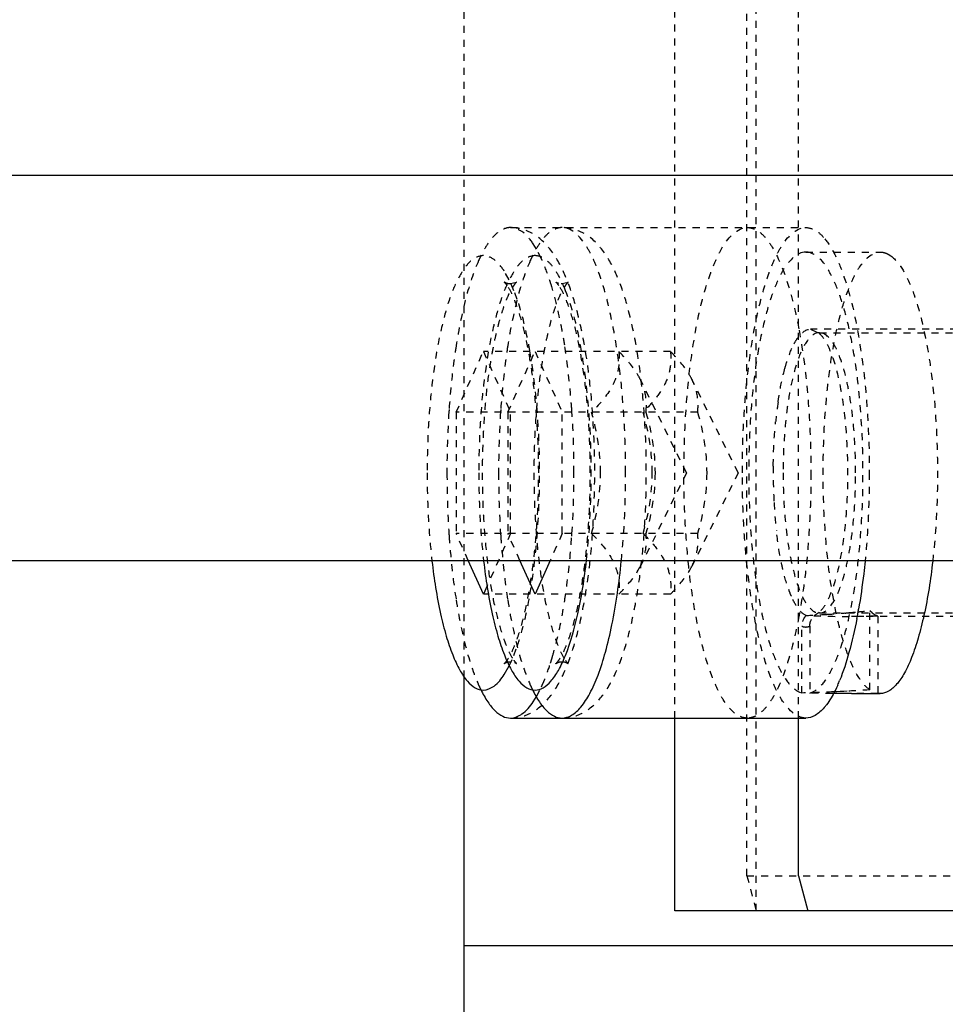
# Model space of a CAD drawing. Header units: millimetres. Extents: x -24622 to 57, y -1603 to 1112.
# Tile 179 of 219: x -715 to -702, y 833 to 847. Entities that reach past the tile are written whole.
import ezdxf

# ---------------------------------------------------------------- set-up
doc = ezdxf.new("R2010")
doc.units = ezdxf.units.MM
doc.linetypes.add('HIDDEN', pattern=[0.2, 0.1, -0.1])
doc.layers.add('DEFAULT_2', color=8, linetype='HIDDEN')
doc.dimstyles.new('7', dxfattribs={"dimtxt": 7, "dimasz": 4.5, "dimexe": 0.7, "dimexo": 0.9, "dimgap": 1.8, "dimtad": 0, "dimtxsty": 'Standard', "dimblk": 'OPEN30', "dimcen": 0, "dimclrd": 5, "dimclre": 3, "dimclrt": 256, "dimadec": 0, "dimazin": 2, "dimtm": 1e-09, "dimtfac": 0.6, "dimtofl": 0, "dimtmove": 0, "dimatfit": 3, "dimldrblk": 'OPEN30', "dimfxl": 1, "dimtolj": 1, "dimarcsym": 0})

# ---------------------------------------------------------------- blocks, each defined once
blk = doc.blocks.new('_Open30')
at = {"color": 0, "linetype": 'ByBlock', "lineweight": -2}
for p, q in [((-1, 0.2679), (0, 0)), ((0, 0), (-1, -0.2679)), ((0, 0), (-1, 0))]:
    blk.add_line(p, q, dxfattribs=at)
blk = doc.blocks.new('*D115')
at = {"color": 5, "linetype": 'ByBlock', "lineweight": -2}
for p, q in [((-779.817, 847.703), (-779.817, 852.203)), ((-779.817, 819.703), (-779.817, 843.203))]:
    blk.add_line(p, q, dxfattribs=at)
at = {"color": 3, "linetype": 'ByBlock', "lineweight": -2}
for p, q in [((-764.668, 847.703), (-780.517, 847.703)), ((-704.668, 815.203), (-780.517, 815.203))]:
    blk.add_line(p, q, dxfattribs=at)
at = {"layer": 'Defpoints', "color": 0, "linetype": 'ByBlock'}
for p in [(-779.817, 847.703), (-763.768, 847.703), (-703.768, 815.203)]:
    blk.add_point(p, dxfattribs=at)
at = {"color": 5, "linetype": 'ByBlock', "lineweight": -2, "xscale": 4.5, "yscale": 4.5, "zscale": 4.5}
for p, rotation in [((-779.817, 847.703), 90), ((-779.817, 815.203), 270)]:
    blk.add_blockref('_Open30', p, dxfattribs=dict(at, rotation=rotation))
at = {"linetype": 'ByBlock', "insert": (-779.817, 873.836), "char_height": 7, "attachment_point": 5, "rotation": 90}
blk.add_mtext('\\A1;32,5%%P10', dxfattribs=at)
blk = doc.blocks.new('*D116')
at = {"color": 3, "linetype": 'ByBlock', "lineweight": -2}
for p, q in [((-763.768, 838.803), (-763.768, 804.296)), ((-708.768, 819.303), (-708.768, 804.296))]:
    blk.add_line(p, q, dxfattribs=at)
at = {"color": 5, "linetype": 'ByBlock', "lineweight": -2}
for p, q in [((-759.268, 804.996), (-743.901, 804.996)), ((-713.268, 804.996), (-728.634, 804.996))]:
    blk.add_line(p, q, dxfattribs=at)
at = {"layer": 'Defpoints', "color": 0, "linetype": 'ByBlock'}
for p in [(-763.768, 839.703), (-708.768, 820.203), (-763.768, 804.996)]:
    blk.add_point(p, dxfattribs=at)
at = {"color": 5, "linetype": 'ByBlock', "lineweight": -2, "xscale": 4.5, "yscale": 4.5, "zscale": 4.5, "rotation": 180}
blk.add_blockref('_Open30', (-763.768, 804.996), dxfattribs=at)
at = {"color": 5, "linetype": 'ByBlock', "lineweight": -2, "xscale": 4.5, "yscale": 4.5, "zscale": 4.5}
blk.add_blockref('_Open30', (-708.768, 804.996), dxfattribs=at)
at = {"linetype": 'ByBlock', "insert": (-736.268, 804.996), "char_height": 7, "attachment_point": 5}
blk.add_mtext('\\A1;55', dxfattribs=at)
blk = doc.blocks.new('*D123')
at = {"color": 3, "linetype": 'ByBlock', "lineweight": -2}
for p, q in [((-763.768, 838.803), (-763.768, 794.537)), ((-563.768, 838.803), (-563.768, 794.537))]:
    blk.add_line(p, q, dxfattribs=at)
at = {"color": 5, "linetype": 'ByBlock', "lineweight": -2}
for p, q in [((-759.268, 795.237), (-673.734, 795.237)), ((-568.268, 795.237), (-653.801, 795.237))]:
    blk.add_line(p, q, dxfattribs=at)
at = {"layer": 'Defpoints', "color": 0, "linetype": 'ByBlock'}
for p in [(-763.768, 839.703), (-563.768, 839.703), (-563.768, 795.237)]:
    blk.add_point(p, dxfattribs=at)
at = {"color": 5, "linetype": 'ByBlock', "lineweight": -2, "xscale": 4.5, "yscale": 4.5, "zscale": 4.5, "rotation": 180}
blk.add_blockref('_Open30', (-763.768, 795.237), dxfattribs=at)
at = {"color": 5, "linetype": 'ByBlock', "lineweight": -2, "xscale": 4.5, "yscale": 4.5, "zscale": 4.5}
blk.add_blockref('_Open30', (-563.768, 795.237), dxfattribs=at)
at = {"linetype": 'ByBlock', "insert": (-663.768, 795.237), "char_height": 7, "attachment_point": 5}
blk.add_mtext('\\A1;200', dxfattribs=at)

msp = doc.modelspace()

# ---------------------------------------------------------------- linework, layer by layer
at = {"color": 7, "linetype": 'Continuous'}
for p, q in [((-763.768, 845.203), (-563.768, 845.203)), ((-763.768, 839.703), (-563.768, 839.703)), ((-708.489, 839.221), (-708.705, 839.703)), ((-707.752, 839.221), (-707.968, 839.703)), ((-707.536, 839.703), (-707.752, 839.221)), ((-708.435, 839.342), (-708.489, 839.221)), ((-708.19, 838.076), (-708.121, 838.198)), ((-708.768, 838.072), (-708.768, 820.203)), ((-707.778, 837.686), (-707.731, 837.761)), ((-703.235, 837.803), (-702.826, 837.803)), ((-708.103, 837.453), (-703.889, 837.453)), ((-705.757, 834.703), (-705.757, 837.453)), ((-703.991, 835.203), (-703.991, 837.453)), ((-703.991, 835.203), (-703.861, 834.703)), ((-697.137, 834.703), (-705.757, 834.703)), ((-697.137, 834.203), (-708.768, 834.203))]:
    msp.add_line(p, q, dxfattribs=at)
for centre, radius, start, end in [((-711.003, 840.37), 7.985, 349.7618, 350.1707), ((-710.668, 840.309), 7.645, 349.1667, 349.7632), ((-705.622, 838.901), 2.396, 335.9456, 337.6555), ((-704.253, 838.138), 0.824, 319.4431, 323.084)]:
    msp.add_arc(centre, radius, start, end, dxfattribs=at)
at = {"color": 7, "linetype": 'Continuous', "extrusion": (0, 0, -1)}
for centre, start_param, end_param in [((-703.235, 840.953), -1.570797, -1.538692), ((-704.543, 840.953), -1.716817, -1.693659)]:
    msp.add_ellipse(centre, major_axis=(-8.549, 0), ratio=0.368461, start_param=start_param, end_param=end_param, dxfattribs=at)
at = {"color": 7, "linetype": 'Continuous'}
for points, start_tangent, end_tangent in [([(-709.222, 839.693), (-709.099, 838.94), (-709.018, 838.623), (-708.926, 838.354), (-708.825, 838.138), (-708.717, 837.981), (-708.604, 837.886), (-708.489, 837.853)], (0.114539, -0.993419), (0.9998, -0.019975)), ([(-708.485, 839.693), (-708.362, 838.94), (-708.281, 838.623), (-708.189, 838.354), (-708.088, 838.138), (-707.98, 837.981), (-707.867, 837.886), (-707.752, 837.853)], (0.114539, -0.993419), (0.9998, -0.019975)), ([(-707.366, 837.453), (-707.23, 837.493), (-707.098, 837.61), (-706.971, 837.803), (-706.853, 838.067), (-706.747, 838.396), (-706.655, 838.783), (-706.521, 839.693)], (1, 0), (0.099429, 0.995045)), ([(-707.318, 838.347), (-707.142, 838.939), (-707.018, 839.701)], (0.372318, 0.928105), (0.113536, 0.993534)), ([(-703.043, 839.693), (-703.063, 839.514), (-703.136, 839.007)], (-0.099431, -0.995044), (-0.170734, -0.985317)), ([(-702.079, 839.692), (-702.203, 838.921), (-702.286, 838.595), (-702.379, 838.318), (-702.482, 838.097), (-702.593, 837.935), (-702.708, 837.837), (-702.825, 837.803)], (-0.11235, -0.993669), (-0.999989, -0.004647)), ([(-703.16, 838.872), (-703.273, 838.387), (-703.406, 837.99)], (-0.187997, -0.98217), (-0.380511, -0.924776)), ([(-707.752, 837.853), (-707.638, 837.886), (-707.526, 837.979), (-707.418, 838.134), (-707.318, 838.347)], (0.999752, 0.022276), (0.372318, 0.928105)), ([(-707.319, 838.28), (-707.301, 838.256), (-707.287, 838.24), (-707.282, 838.234), (-707.279, 838.231), (-707.279, 838.23), (-707.28, 838.23), (-707.284, 838.232), (-707.289, 838.235), (-707.297, 838.239), (-707.307, 838.243), (-707.333, 838.25), (-707.366, 838.253)], (0.582945, -0.812512), (-1, 0)), ([(-708.489, 837.853), (-708.337, 837.91), (-708.19, 838.076)], (0.999752, 0.022276), (0.542059, 0.84034)), ([(-703.434, 837.925), (-703.473, 837.843), (-703.594, 837.643)], (-0.407938, -0.91301), (-0.6015, -0.798873)), ([(-708.525, 837.858), (-708.425, 837.683), (-708.32, 837.556), (-708.212, 837.479), (-708.103, 837.453)], (0.440473, -0.897766), (1, 0)), ([(-707.789, 837.858), (-707.688, 837.683), (-707.584, 837.556), (-707.475, 837.479), (-707.366, 837.453)], (0.440473, -0.897766), (1, 0)), ([(-708.103, 837.453), (-707.938, 837.512), (-707.778, 837.686)], (1, 0), (0.559031, 0.829147)), ([(-703.627, 837.602), (-703.756, 837.491), (-703.888, 837.453)], (-0.651029, -0.759053), (-1, -0.000075))]:
    msp.add_spline(points, degree=3, dxfattribs=dict(at, start_tangent=start_tangent, end_tangent=end_tangent))
at = {"layer": 'DEFAULT_2', "color": 8, "linetype": 'HIDDEN'}
for p, q in [((-704.598, 834.703), (-704.598, 860.703)), ((-704.728, 835.203), (-704.728, 860.203)), ((-705.757, 837.453), (-705.757, 857.953)), ((-703.991, 837.453), (-703.991, 857.953)), ((-708.768, 857.334), (-708.768, 838.072)), ((-708.103, 844.453), (-703.889, 844.453)), ((-707.731, 844.145), (-707.778, 844.221)), ((-707.66, 844.007), (-707.731, 844.145)), ((-703.853, 844.1), (-703.889, 844.103)), ((-703.889, 844.103), (-702.826, 844.103)), ((-702.827, 844.103), (-702.79, 844.1)), ((-702.714, 844.073), (-702.677, 844.05)), ((-708.122, 843.709), (-708.191, 843.832)), ((-708.052, 843.552), (-708.122, 843.709)), ((-708.103, 843.653), (-708.016, 843.676)), ((-707.366, 843.653), (-707.279, 843.676)), ((-708.006, 843.429), (-708.052, 843.552)), ((-699.928, 843.003), (-703.823, 843.003)), ((-703.823, 843.003), (-703.698, 842.945)), ((-703.698, 842.945), (-703.695, 842.953)), ((-703.695, 842.953), (-699.928, 842.953)), ((-708.877, 841.819), (-708.489, 842.685)), ((-705.82, 842.685), (-708.489, 842.685)), ((-708.489, 842.685), (-708.101, 841.819)), ((-708.14, 841.819), (-707.752, 842.685)), ((-707.752, 842.685), (-707.364, 841.819)), ((-705.591, 840.953), (-706.251, 842.29)), ((-704.854, 840.953), (-705.515, 842.29)), ((-705.432, 841.819), (-708.877, 841.819)), ((-708.877, 841.819), (-708.877, 840.087)), ((-708.14, 841.819), (-708.14, 840.087)), ((-708.101, 840.087), (-708.101, 841.819)), ((-707.364, 840.087), (-707.364, 841.819)), ((-705.591, 840.953), (-706.251, 839.617)), ((-704.854, 840.953), (-705.515, 839.617)), ((-705.432, 840.087), (-708.877, 840.087)), ((-708.705, 839.703), (-708.877, 840.087)), ((-708.101, 840.087), (-708.435, 839.342)), ((-707.968, 839.703), (-708.14, 840.087)), ((-707.364, 840.087), (-707.536, 839.703)), ((-705.82, 839.221), (-708.489, 839.221)), ((-703.698, 838.961), (-703.772, 838.913)), ((-703.703, 838.956), (-703.698, 838.961)), ((-703.695, 838.953), (-703.703, 838.956)), ((-703.695, 838.953), (-699.928, 838.953)), ((-703.163, 838.904), (-703.235, 838.903)), ((-699.928, 838.903), (-703.235, 838.903)), ((-703.11, 838.904), (-703.163, 838.904)), ((-702.862, 838.908), (-703.11, 838.904)), ((-702.975, 837.857), (-702.975, 838.986)), ((-702.942, 838.953), (-702.975, 838.986)), ((-702.862, 838.908), (-702.862, 837.806)), ((-703.945, 837.811), (-703.945, 838.764)), ((-703.832, 838.764), (-703.832, 837.811)), ((-708.054, 838.347), (-708.006, 838.477)), ((-708.121, 838.198), (-708.054, 838.347)), ((-708.153, 838.246), (-708.189, 838.23)), ((-707.731, 837.761), (-707.66, 837.899)), ((-702.825, 837.804), (-702.862, 837.806)), ((-704.728, 835.203), (-701.661, 835.203)), ((-704.728, 835.203), (-704.598, 834.703))]:
    msp.add_line(p, q, dxfattribs=at)
for centre, radius, start, end in [((-706.684, 843.147), 2.05, 153.8918, 155.8841), ((-705.947, 843.147), 2.05, 153.8918, 155.8841), ((-709.619, 843.102), 2.158, 24.1388, 24.8066), ((-708.527, 843.356), 0.465, 35.6481, 37.7414), ((-708.103, 843.824), 0.171, 252.2346, 266.288), ((-708.103, 843.831), 0.178, 266.2172, 270.007), ((-707.366, 843.831), 0.178, 266.2172, 270.007), ((-698.258, 841.088), 6.09, 171.7586, 174.3879), ((-695.898, 840.96), 13.111, 176.223, 180.0304), ((-696.755, 841.012), 12.252, 176.036, 176.2012), ((-695.161, 840.96), 13.111, 176.223, 180.0304), ((-696.018, 841.012), 12.252, 176.036, 176.2012), ((-719.448, 841.012), 12.25, 3.8043, 3.964), ((-720.488, 840.954), 13.292, 359.9955, 3.7564), ((-696.593, 840.952), 7.761, 179.2958, 183.1076), ((-695.716, 840.952), 13.292, 179.9956, 183.7511), ((-694.98, 840.952), 13.292, 179.9956, 183.7511), ((-720.306, 840.946), 13.11, 356.2175, 0.0306), ((-697.547, 840.893), 6.805, 183.0498, 186.4937), ((-696.755, 840.894), 12.252, 183.7988, 183.964), ((-696.018, 840.894), 12.252, 183.7988, 183.964), ((-719.448, 840.894), 12.25, 356.036, 356.1957), ((-704.513, 852.863), 13.96, 272.573, 273.8191), ((-703.235, 853.938), 15.035, 267.9523, 270.0008), ((-704.624, 854.818), 15.918, 273.7482, 274.6751), ((-704.451, 852.644), 13.738, 274.6951, 274.8904), ((-704.435, 852.45), 13.542, 274.8917, 275.4413), ((-704.454, 852.658), 13.751, 275.4418, 276.1743), ((-711.637, 839.541), 4.308, 343.0536, 343.6192), ((-708.103, 838.082), 0.171, 93.1452, 107.0746), ((-708.103, 838.076), 0.177, 89.9952, 93.1702), ((-711.401, 839.469), 4.061, 342.3275, 343.0552), ((-707.366, 838.076), 0.177, 89.9952, 93.1702), ((-706.684, 838.76), 2.05, 204.1159, 206.1081), ((-705.947, 838.76), 2.05, 204.1159, 206.1081), ((-709.618, 838.804), 2.157, 335.1814, 335.8613)]:
    msp.add_arc(centre, radius, start, end, dxfattribs=at)
at = {"layer": 'DEFAULT_2', "color": 8, "linetype": 'HIDDEN', "extrusion": (0, 0, -1)}
for centre, start_param, end_param in [((-704.543, 840.953), 4.589527, 4.642491), ((-703.235, 840.953), 4.744493, 4.782287), ((-704.543, 840.953), -1.755144, -1.716817), ((-703.235, 840.953), -1.614433, -1.570797)]:
    msp.add_ellipse(centre, major_axis=(-8.549, 0), ratio=0.368461, start_param=start_param, end_param=end_param, dxfattribs=at)
at = {"layer": 'DEFAULT_2', "color": 8, "linetype": 'HIDDEN'}
for points, start_tangent, end_tangent in [([(-708.103, 844.453), (-708.212, 844.427), (-708.32, 844.351), (-708.425, 844.224), (-708.525, 844.049)], (-1, 0), (-0.440474, -0.897765)), ([(-708.103, 837.453), (-707.904, 837.486), (-707.737, 837.571), (-707.486, 837.831), (-707.307, 838.173), (-707.165, 838.599), (-707.051, 839.106), (-706.968, 839.681), (-706.918, 840.305), (-706.9, 840.953), (-706.918, 841.602), (-706.968, 842.225), (-707.051, 842.8), (-707.165, 843.307), (-707.307, 843.733), (-707.486, 844.075), (-707.737, 844.336), (-707.904, 844.42), (-708.103, 844.453)], (1, 0), (-1, 0)), ([(-707.778, 844.221), (-707.938, 844.395), (-708.103, 844.453)], (-0.559031, 0.829147), (-1, 0)), ([(-707.366, 844.453), (-707.475, 844.427), (-707.584, 844.351), (-707.688, 844.224), (-707.789, 844.049)], (-1, 0), (-0.440474, -0.897765)), ([(-707.366, 837.453), (-707.167, 837.486), (-707, 837.571), (-706.749, 837.831), (-706.57, 838.173), (-706.428, 838.599), (-706.315, 839.106), (-706.232, 839.681), (-706.181, 840.305), (-706.164, 840.953), (-706.181, 841.602), (-706.232, 842.225), (-706.315, 842.8), (-706.428, 843.307), (-706.57, 843.733), (-706.749, 844.075), (-707, 844.336), (-707.168, 844.42), (-707.366, 844.453)], (1, 0), (-1, 0)), ([(-706.46, 840.953), (-706.477, 841.636), (-706.529, 842.293), (-706.613, 842.898), (-706.725, 843.428), (-706.863, 843.863), (-706.939, 844.04), (-707.019, 844.187), (-707.366, 844.453)], (0, 1), (-1, 0)), ([(-705.628, 840.953), (-705.61, 841.636), (-705.559, 842.293), (-705.475, 842.898), (-705.363, 843.428), (-705.225, 843.863), (-705.149, 844.04), (-705.069, 844.187), (-704.722, 844.453)], (0, 1), (1, 0.000075)), ([(-704.794, 840.953), (-704.777, 841.636), (-704.725, 842.293), (-704.642, 842.898), (-704.529, 843.428), (-704.392, 843.863), (-704.316, 844.04), (-704.235, 844.187), (-703.889, 844.453)], (0, 1), (1, 0.000075)), ([(-704.722, 844.453), (-704.615, 844.428), (-704.509, 844.355), (-704.406, 844.233), (-704.308, 844.065), (-704.13, 843.601), (-703.985, 842.988)], (1, 0.000075), (0.181866, -0.983323)), ([(-703.889, 844.453), (-703.751, 844.413), (-703.617, 844.292)], (1, 0.000075), (0.635475, -0.772122)), ([(-703.617, 844.292), (-703.484, 844.085), (-703.361, 843.799), (-703.158, 843.024), (-703.028, 842.043), (-702.983, 840.953)], (0.635475, -0.772122), (0, -1)), ([(-703.889, 844.103), (-704.195, 843.873), (-704.266, 843.746), (-704.333, 843.593), (-704.455, 843.217), (-704.557, 842.758), (-704.634, 842.233), (-704.683, 841.66), (-704.703, 841.062), (-704.655, 839.875), (-704.587, 839.33), (-704.494, 838.845), (-704.379, 838.437), (-704.246, 838.122), (-704.099, 837.911), (-703.945, 837.811)], (-0.999987, -0.005074), (0.965306, -0.261122)), ([(-703.832, 837.811), (-703.68, 837.908), (-703.535, 838.115), (-703.403, 838.422), (-703.289, 838.82), (-703.195, 839.294), (-703.127, 839.828), (-703.073, 840.995), (-703.135, 842.156), (-703.207, 842.682), (-703.303, 843.146), (-703.421, 843.533), (-703.554, 843.827), (-703.7, 844.018), (-703.853, 844.1)], (0.965306, 0.261122), (-0.986066, 0.166355)), ([(-702.975, 837.857), (-703.12, 838.015), (-703.255, 838.274), (-703.375, 838.624), (-703.476, 839.053), (-703.61, 840.089), (-703.638, 841.242), (-703.556, 842.355), (-703.477, 842.849), (-703.376, 843.279), (-703.256, 843.63), (-703.19, 843.772), (-703.121, 843.889), (-702.827, 844.103)], (-0.811363, 0.584542), (0.999989, 0.004647)), ([(-702.79, 844.1), (-702.714, 844.073)], (0.986066, -0.166355), (0.881955, -0.471334)), ([(-708.489, 844.053), (-708.646, 843.993), (-708.722, 843.92), (-708.796, 843.817), (-708.935, 843.531), (-709.056, 843.145), (-709.156, 842.675), (-709.23, 842.14), (-709.276, 841.558), (-709.291, 840.953)], (-0.999801, -0.019944), (-0.001338, -0.999999)), ([(-708.556, 843.984), (-708.736, 843.454), (-708.877, 842.767)], (-0.408995, -0.912537), (-0.154946, -0.987923)), ([(-707.752, 844.053), (-707.909, 843.993), (-707.985, 843.92), (-708.059, 843.817), (-708.198, 843.531), (-708.32, 843.145), (-708.419, 842.675), (-708.494, 842.14), (-708.539, 841.558), (-708.555, 840.953)], (-0.999801, -0.019944), (-0.001338, -0.999999)), ([(-708.191, 843.832), (-708.337, 843.997), (-708.489, 844.053)], (-0.543291, 0.839544), (-0.999863, 0.016539)), ([(-707.819, 843.984), (-708, 843.454), (-708.141, 842.767)], (-0.408995, -0.912537), (-0.154946, -0.987923)), ([(-707.315, 843.552), (-707.416, 843.768), (-707.524, 843.925), (-707.637, 844.02), (-707.752, 844.053)], (-0.369588, 0.929196), (-0.999863, 0.016539)), ([(-707.513, 843.61), (-707.546, 843.713), (-707.65, 843.984)], (-0.28905, 0.957314), (-0.408995, 0.912537)), ([(-702.677, 844.05), (-702.502, 843.843), (-702.343, 843.491), (-702.209, 843.011), (-702.106, 842.428), (-702.011, 841.072), (-702.079, 839.692)], (0.811363, -0.584542), (-0.11235, -0.993669)), ([(-708.016, 843.676), (-708.023, 843.668), (-708.05, 843.634), (-708.089, 843.574), (-708.133, 843.488), (-708.179, 843.378), (-708.224, 843.247), (-708.269, 843.098), (-708.31, 842.933), (-708.349, 842.753), (-708.384, 842.559), (-708.442, 842.14), (-708.481, 841.686), (-708.502, 841.213), (-708.503, 840.732), (-708.484, 840.258), (-708.445, 839.802), (-708.389, 839.379), (-708.317, 839.001), (-708.232, 838.682), (-708.14, 838.435), (-708.056, 838.28)], (0.913282, 0.407328), (0.582944, -0.812512)), ([(-708.16, 843.64), (-708.181, 843.666), (-708.19, 843.676), (-708.181, 843.672), (-708.156, 843.661)], (-0.612237, 0.790674), (0.952222, -0.305407)), ([(-707.28, 843.676), (-707.286, 843.668), (-707.313, 843.634), (-707.352, 843.574), (-707.396, 843.488), (-707.442, 843.378), (-707.488, 843.247), (-707.532, 843.098), (-707.573, 842.933), (-707.612, 842.753), (-707.647, 842.559), (-707.705, 842.14), (-707.745, 841.686), (-707.765, 841.213), (-707.766, 840.732), (-707.747, 840.258), (-707.709, 839.802), (-707.652, 839.379), (-707.58, 839.001), (-707.495, 838.682), (-707.403, 838.435), (-707.319, 838.28)], (0.913282, 0.407328), (0.582944, -0.812512)), ([(-707.413, 843.627), (-707.444, 843.666), (-707.452, 843.676), (-707.445, 843.672), (-707.43, 843.665), (-707.407, 843.658), (-707.378, 843.654)], (-0.582944, 0.812512), (0.997812, -0.066113)), ([(-708.189, 838.23), (-708.183, 838.238), (-708.155, 838.272), (-708.116, 838.332), (-708.073, 838.419), (-708.027, 838.529), (-707.981, 838.659), (-707.937, 838.808), (-707.895, 838.973), (-707.857, 839.153), (-707.822, 839.347), (-707.764, 839.767), (-707.724, 840.22), (-707.703, 840.693), (-707.702, 841.174), (-707.722, 841.649), (-707.76, 842.104), (-707.816, 842.527), (-707.889, 842.905), (-707.974, 843.224), (-708.065, 843.471), (-708.149, 843.627)], (-0.913282, -0.407328), (-0.582944, 0.812512)), ([(-707.329, 842.774), (-707.369, 843.003), (-707.513, 843.61)], (-0.155789, 0.98779), (-0.28905, 0.957314)), ([(-707.452, 838.23), (-707.446, 838.238), (-707.418, 838.272), (-707.379, 838.332), (-707.336, 838.419), (-707.29, 838.529), (-707.244, 838.659), (-707.2, 838.808), (-707.158, 838.973), (-707.12, 839.153), (-707.085, 839.347), (-707.027, 839.767), (-706.987, 840.22), (-706.966, 840.693), (-706.966, 841.174), (-706.985, 841.649), (-707.023, 842.104), (-707.08, 842.527), (-707.152, 842.905), (-707.237, 843.224), (-707.328, 843.471), (-707.413, 843.627)], (-0.913282, -0.407328), (-0.582944, 0.812512)), ([(-707.018, 839.701), (-706.952, 840.757), (-706.983, 841.837), (-707.11, 842.809), (-707.315, 843.552)], (0.113536, 0.993534), (-0.369588, 0.929196)), ([(-707.824, 842.689), (-707.864, 842.895), (-708.006, 843.429)], (-0.17229, 0.985046), (-0.324712, 0.945813)), ([(-703.695, 842.953), (-703.893, 842.801), (-703.983, 842.616), (-704.061, 842.367), (-704.126, 842.064), (-704.174, 841.719), (-704.213, 840.953)], (-1, 0), (0, -1)), ([(-704.055, 842.796), (-704, 842.886), (-703.823, 843.003)], (0.469189, 0.883098), (1, 0)), ([(-703.985, 842.988), (-703.859, 842.021), (-703.816, 840.953)], (0.181866, -0.983323), (0, -1)), ([(-703.698, 842.945), (-703.614, 842.838), (-703.536, 842.678), (-703.406, 842.22), (-703.322, 841.624), (-703.293, 840.953), (-703.322, 840.283), (-703.406, 839.686), (-703.536, 839.229), (-703.614, 839.069), (-703.698, 838.961)], (0.730182, -0.683253), (-0.729193, -0.684308)), ([(-703.178, 840.953), (-703.217, 841.719), (-703.265, 842.064), (-703.329, 842.367), (-703.408, 842.616), (-703.497, 842.801), (-703.695, 842.953)], (0, 1), (-1, 0)), ([(-704.187, 842.445), (-704.157, 842.547), (-704.055, 842.796)], (0.264641, 0.964347), (0.469189, 0.883098)), ([(-708.877, 842.767), (-708.909, 842.551), (-708.978, 841.859)], (-0.154946, -0.987923), (-0.069131, -0.997608)), ([(-708.141, 842.767), (-708.172, 842.551), (-708.241, 841.859)], (-0.154946, -0.987923), (-0.069131, -0.997608)), ([(-707.824, 839.217), (-707.722, 840.045), (-707.687, 840.953), (-707.722, 841.861), (-707.824, 842.689)], (0.172292, 0.985046), (-0.17229, 0.985046)), ([(-707.228, 841.859), (-707.247, 842.098), (-707.329, 842.774)], (-0.069131, 0.997608), (-0.155789, 0.98779)), ([(-706.248, 842.283), (-706.306, 842.385), (-706.557, 842.685)], (-0.444093, 0.895981), (-0.709206, 0.705001)), ([(-706.557, 842.685), (-706.556, 842.497)], (0.108741, -0.99407), (-0.102167, -0.994767)), ([(-705.82, 842.685), (-705.822, 842.471), (-705.885, 842.252), (-706.018, 842.033), (-706.209, 841.819)], (0.108741, -0.99407), (-0.709206, -0.705001)), ([(-705.512, 842.283), (-705.57, 842.385), (-705.82, 842.685)], (-0.444093, 0.895981), (-0.709206, 0.705001)), ([(-706.556, 842.497), (-706.593, 842.327), (-706.672, 842.155), (-706.945, 841.819)], (-0.102167, -0.994767), (-0.709206, -0.705001)), ([(-704.285, 841.961), (-704.264, 842.092), (-704.187, 842.445)], (0.144493, 0.989506), (0.264641, 0.964347)), ([(-706.169, 841.819), (-706.173, 842.049), (-706.248, 842.283)], (0.108741, 0.99407), (-0.444093, 0.895981)), ([(-705.432, 841.819), (-705.436, 842.049), (-705.512, 842.283)], (0.108741, 0.99407), (-0.444093, 0.895981)), ([(-706.816, 840.953), (-706.945, 841.819)], (0, 1), (-0.268593, 0.963254)), ([(-706.079, 840.953), (-706.209, 841.819)], (0, 1), (-0.268593, 0.963254)), ([(-706.169, 841.819), (-706.04, 840.953)], (0.268593, -0.963254), (0, -1)), ([(-705.432, 841.819), (-705.303, 840.953)], (0.268593, -0.963254), (0, -1)), ([(-704.353, 841.047), (-704.35, 841.209), (-704.319, 841.683)], (0.011862, 0.99993), (0.098147, 0.995172)), ([(-709.291, 840.953), (-709.287, 840.63), (-709.222, 839.693)], (0.001336, -0.999999), (0.114539, -0.993419)), ([(-708.555, 840.953), (-708.55, 840.63), (-708.485, 839.693)], (0.001336, -0.999999), (0.114539, -0.993419)), ([(-706.945, 840.087), (-706.816, 840.953)], (0.268593, 0.963254), (0, 1)), ([(-706.521, 839.693), (-706.494, 839.998), (-706.46, 840.953)], (0.099429, 0.995045), (0, 1)), ([(-706.209, 840.087), (-706.079, 840.953)], (0.268593, 0.963254), (0, 1)), ([(-706.04, 840.953), (-706.169, 840.087)], (0, -1), (-0.268593, -0.963254)), ([(-704.722, 837.453), (-705.069, 837.72), (-705.149, 837.866), (-705.225, 838.043), (-705.362, 838.478), (-705.475, 839.009), (-705.559, 839.614), (-705.61, 840.271), (-705.628, 840.953)], (-1, -0.000075), (0, 1)), ([(-705.303, 840.953), (-705.432, 840.087)], (0, -1), (-0.268593, -0.963254)), ([(-703.888, 837.453), (-704.235, 837.72), (-704.316, 837.866), (-704.392, 838.043), (-704.529, 838.478), (-704.642, 839.009), (-704.725, 839.614), (-704.777, 840.271), (-704.794, 840.953)], (-1, -0.000075), (0, 1)), ([(-704.213, 840.953), (-704.174, 840.188), (-704.126, 839.842), (-704.061, 839.539), (-703.983, 839.29), (-703.893, 839.105), (-703.695, 838.953)], (0, -1), (1, 0)), ([(-703.816, 840.953), (-703.859, 839.885), (-703.985, 838.919)], (0, -1), (-0.181858, -0.983325)), ([(-703.695, 838.953), (-703.497, 839.105), (-703.408, 839.29), (-703.329, 839.539), (-703.265, 839.842), (-703.217, 840.188), (-703.178, 840.953)], (1, 0), (0, 1)), ([(-702.983, 840.953), (-702.987, 840.632), (-703.043, 839.693)], (0, -1), (-0.099431, -0.995044)), ([(-704.216, 839.574), (-704.243, 839.7), (-704.308, 840.123)], (-0.229036, 0.973418), (-0.113819, 0.993502)), ([(-708.978, 840.047), (-708.959, 839.811), (-708.877, 839.14)], (0.069131, -0.997608), (0.154946, -0.987923)), ([(-708.241, 840.047), (-708.222, 839.811), (-708.141, 839.14)], (0.069131, -0.997608), (0.154946, -0.987923)), ([(-707.329, 839.132), (-707.297, 839.35), (-707.228, 840.047)], (0.155789, 0.98779), (0.069131, 0.997608)), ([(-706.945, 840.087), (-706.672, 839.751), (-706.593, 839.58), (-706.556, 839.41)], (0.709206, -0.705001), (0.102316, -0.994752)), ([(-706.248, 839.623), (-706.173, 839.858), (-706.169, 840.087)], (0.444092, 0.895981), (-0.108741, 0.99407)), ([(-706.209, 840.087), (-706.018, 839.873), (-705.885, 839.654), (-705.822, 839.435), (-705.82, 839.221)], (0.709206, -0.705001), (-0.108741, -0.99407)), ([(-705.512, 839.623), (-705.436, 839.858), (-705.432, 840.087)], (0.444092, 0.895981), (-0.108741, 0.99407)), ([(-706.557, 839.221), (-706.463, 839.32), (-706.248, 839.623)], (0.709206, 0.705001), (0.444092, 0.895981)), ([(-705.82, 839.221), (-705.726, 839.32), (-705.512, 839.623)], (0.709206, 0.705001), (0.444092, 0.895981)), ([(-704.095, 839.193), (-704.128, 839.275), (-704.216, 839.574)], (-0.39744, 0.917628), (-0.229036, 0.973418)), ([(-706.556, 839.41), (-706.557, 839.221)], (0.102316, -0.994752), (-0.108741, -0.99407)), ([(-708.877, 839.14), (-708.736, 838.452), (-708.556, 837.922)], (0.154946, -0.987923), (0.408995, -0.912537)), ([(-708.141, 839.14), (-708, 838.452), (-707.819, 837.922)], (0.154946, -0.987923), (0.408995, -0.912537)), ([(-708.006, 838.477), (-707.955, 838.64), (-707.824, 839.217)], (0.324715, 0.945812), (0.172292, 0.985046)), ([(-703.887, 838.918), (-703.995, 839.013), (-704.095, 839.193)], (-0.907787, 0.419432), (-0.39744, 0.917628)), ([(-707.504, 838.327), (-707.454, 838.508), (-707.329, 839.132)], (0.282061, 0.959396), (0.155789, 0.98779)), ([(-703.985, 838.919), (-704.13, 838.305), (-704.307, 837.841), (-704.406, 837.673), (-704.509, 837.552), (-704.615, 837.478), (-704.722, 837.453)], (-0.181858, -0.983325), (-1, -0.000075)), ([(-703.886, 838.917), (-703.911, 838.885), (-703.945, 838.764)], (-0.684433, -0.729075), (0, -1)), ([(-703.832, 838.764), (-703.828, 838.806), (-703.772, 838.913)], (0, 1), (0.718141, 0.695898)), ([(-702.862, 838.908), (-702.882, 838.915), (-702.942, 838.953)], (-0.967924, 0.251242), (-0.756339, 0.65418)), ([(-703.945, 838.764), (-703.889, 838.753)], (0.932185, -0.361983), (1, 0)), ([(-703.889, 838.753), (-703.832, 838.764)], (1, 0), (0.932185, 0.361983)), ([(-708.056, 838.28), (-708.037, 838.256), (-708.024, 838.24), (-708.019, 838.234), (-708.016, 838.231), (-708.015, 838.23), (-708.017, 838.23), (-708.02, 838.232), (-708.026, 838.235), (-708.034, 838.239), (-708.044, 838.243), (-708.07, 838.25), (-708.103, 838.253)], (0.582945, -0.812512), (-1, 0)), ([(-707.65, 837.922), (-707.619, 837.994), (-707.532, 838.237)], (0.408995, 0.912537), (0.303642, 0.952786)), ([(-707.376, 838.253), (-707.428, 838.242), (-707.452, 838.23)], (-0.998464, -0.055396), (-0.913282, -0.407328))]:
    msp.add_spline(points, degree=3, dxfattribs=dict(at, start_tangent=start_tangent, end_tangent=end_tangent))

# ---------------------------------------------------------------- dimensions: what is measured, and where the dimension line sits
at = {"color": 5, "linetype": 'ByBlock'}
dim = msp.add_linear_dim(base=(-779.817, 847.703), p1=(-703.768, 815.203), p2=(-763.768, 847.703), angle=90, text='<>%%P10', dimstyle='7', dxfattribs=at)
dim.commit()
dim.dimension.update_dxf_attribs({"geometry": '*D115', "text_midpoint": (-779.817, 873.836)})
for base, p1, p2, picture, middle in [((-763.768, 804.996), (-708.768, 820.203), (-763.768, 839.703), '*D116', (-736.268, 804.996)), ((-563.768, 795.237), (-763.768, 839.703), (-563.768, 839.703), '*D123', (-663.768, 795.237))]:
    dim = msp.add_linear_dim(base=base, p1=p1, p2=p2, angle=180, dimstyle='7', dxfattribs=at)
    dim.commit()
    dim.dimension.update_dxf_attribs({"geometry": picture, "text_midpoint": middle, "dimtype": 160})

doc.saveas('drawing.dxf')
